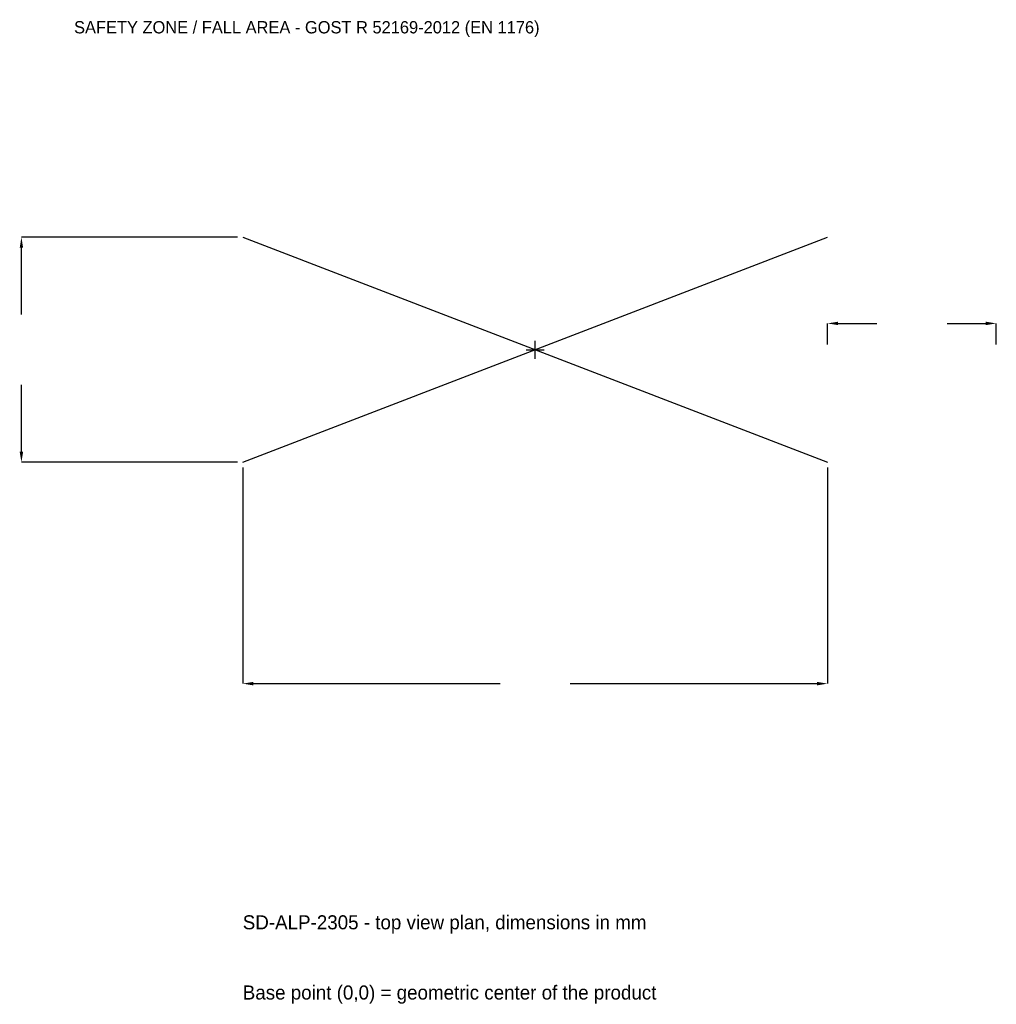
# Model space of a CAD drawing. Extents: x -4583 to 4100, y -5819 to 2934.
import ezdxf

# ---------------------------------------------------------------- set-up
doc = ezdxf.new("R2010")
doc.units = 0
for name, color, linetype in [('GP_MAF_zona_bezopasnosti', 1, 'Continuous'), ('ZSK_DANNYE', 3, 'Continuous'), ('ZSK_KONTUR', 7, 'Continuous'), ('ZSK_RAZMERY', 8, 'Continuous')]:
    doc.layers.add(name, color=color, linetype=linetype)
doc.dimstyles.new('ORION', dxfattribs={"dimtxt": 156, "dimasz": 93.6, "dimexe": 1.25, "dimexo": 46.8, "dimtad": 1, "dimcen": 2.5, "dimazin": 3, "dimtfac": 1, "dimtmove": 0, "dimatfit": 3})

# ---------------------------------------------------------------- blocks, each defined once
blk = doc.blocks.new('_CLOSEDFILLED')
at = {"color": 0, "linetype": 'BYBLOCK'}
blk.add_solid([(-1, 0.164), (0, 0), (-1, -0.164)], dxfattribs=at)
blk = doc.blocks.new('*D1')
for p, q in [((-2600, -1046.8), (-2600, -2968)), ((2600, -1046.8), (2600, -2968)), ((-2506.4, -2968), (-312, -2968)), ((312, -2968), (2506.4, -2968))]:
    blk.add_line(p, q)
at = {"layer": 'Defpoints'}
for p in [(-2600, -1000), (2600, -1000), (-2600, -2968)]:
    blk.add_point(p, dxfattribs=at)
at = {"layer": 'ZSK_RAZMERY', "xscale": 93.6, "yscale": 93.6, "rotation": 180}
blk.add_blockref('_CLOSEDFILLED', (-2600, -2968), dxfattribs=at)
at = {"layer": 'ZSK_RAZMERY', "xscale": 93.6, "yscale": 93.6}
blk.add_blockref('_CLOSEDFILLED', (2600, -2968), dxfattribs=at)
blk = doc.blocks.new('*D2')
for p, q in [((-2646.8, 1000), (-4568, 1000)), ((-4568, 312), (-4568, 906.4)), ((-4568, -906.4), (-4568, -312)), ((-2646.8, -1000), (-4568, -1000))]:
    blk.add_line(p, q)
at = {"layer": 'Defpoints'}
for p in [(-2600, 1000), (-4568, -1000), (-2600, -1000)]:
    blk.add_point(p, dxfattribs=at)
at = {"layer": 'ZSK_RAZMERY', "xscale": 93.6, "yscale": 93.6}
for p, rotation in [((-4568, 1000), 90), ((-4568, -1000), 270)]:
    blk.add_blockref('_CLOSEDFILLED', p, dxfattribs=dict(at, rotation=rotation))
blk = doc.blocks.new('*D3')
for p, q in [((2600, 46.8), (2600, 234)), ((2693.6, 234), (3038, 234)), ((3662, 234), (4006.4, 234)), ((4100, 46.8), (4100, 234))]:
    blk.add_line(p, q)
at = {"layer": 'Defpoints'}
for p in [(2600, 234), (2600, 0), (4100, 0)]:
    blk.add_point(p, dxfattribs=at)
at = {"layer": 'ZSK_RAZMERY', "xscale": 93.6, "yscale": 93.6, "rotation": 180}
blk.add_blockref('_CLOSEDFILLED', (2600, 234), dxfattribs=at)
at = {"layer": 'ZSK_RAZMERY', "xscale": 93.6, "yscale": 93.6}
blk.add_blockref('_CLOSEDFILLED', (4100, 234), dxfattribs=at)
blk = doc.blocks.new('B1')
at = {"layer": 'ZSK_KONTUR'}
for p, q in [((-2600, -1000), (2600, 1000)), ((-2600, 1000), (2600, -1000))]:
    blk.add_line(p, q, dxfattribs=at)
at = {"layer": 'ZSK_RAZMERY'}
for p, q in [((-80, 0), (80, 0)), ((0, -80), (0, 80))]:
    blk.add_line(p, q, dxfattribs=at)
at = {"layer": 'GP_MAF_zona_bezopasnosti', "color": 1}
blk.add_text('SAFETY ZONE / FALL AREA - GOST R 52169-2012 (EN 1176)', height=109.2, dxfattribs=at).set_placement((-4100, 2812))
at = {"layer": 'ZSK_RAZMERY'}
dim = blk.add_linear_dim(base=(-4568, -1000), p1=(-2600, -1000), p2=(-2600, 1000), angle=90, dimstyle='ORION', dxfattribs=at)
dim.commit()
dim.dimension.update_dxf_attribs({"geometry": '*D2', "text_midpoint": (-4568, 0)})
for base, p1, p2, picture, middle in [((2600, 234), (2600, 0), (4100, 0), '*D3', (3350, 234)), ((-2600, -2968), (-2600, -1000), (2600, -1000), '*D1', (0, -2968))]:
    dim = blk.add_linear_dim(base=base, p1=p1, p2=p2, dimstyle='ORION', dxfattribs=at)
    dim.commit()
    dim.dimension.update_dxf_attribs({"geometry": picture, "text_midpoint": middle})

msp = doc.modelspace()

# ---------------------------------------------------------------- block references
msp.add_blockref('B1', (0, 0))

# ---------------------------------------------------------------- texts
at = {"layer": 'ZSK_DANNYE', "color": 3}
msp.add_text('SD-ALP-2305 - top view plan, dimensions in mm', height=124.8, dxfattribs=at).set_placement((-2600, -5152))
at = {"layer": 'ZSK_DANNYE', "color": 7}
msp.add_text('Base point (0,0) = geometric center of the product', height=124.8, dxfattribs=at).set_placement((-2600, -5776))

doc.saveas('drawing.dxf')
